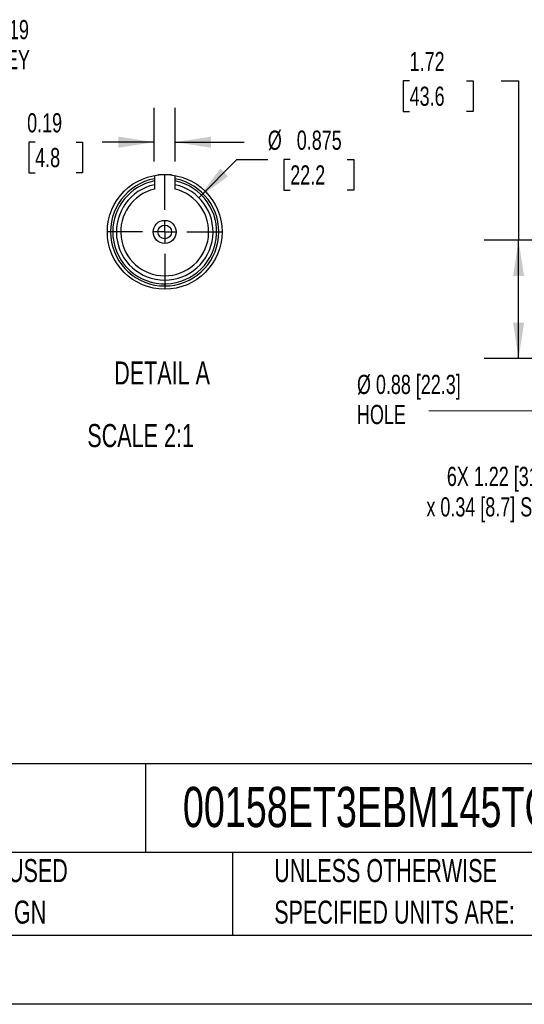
# Model space of a CAD drawing. Header units: inches. Extents: x 0 to 44, y 0 to 34.
# Tile 8 of 21: x 22.7 to 30, y 0 to 14.3. Entities that reach past the tile are written whole.
import ezdxf

# ---------------------------------------------------------------- set-up
doc = ezdxf.new("R2010")
doc.units = ezdxf.units.IN
doc.header["$LTSCALE"] = 4
doc.header["$MEASUREMENT"] = 0
doc.linetypes.add('CENTERX2', pattern=[0.8, 0.5, -0.1, 0.1, -0.1])
doc.layers.add('CENTER', color=40, linetype='CENTERX2')
doc.layers.add('SLD-DEFPOINTS', color=7, linetype='Continuous')
doc.layers.add('DIMENSIONS', color=140, linetype='Continuous', lineweight=25)
doc.layers.add('TEXT', color=140, linetype='Continuous', lineweight=25)
doc.styles.add('SLDTEXTSTYLE0', font='TXT', dxfattribs={"width": 0.7})
doc.dimstyles.new('SLDDIMSTYLE1', dxfattribs={"dimtxt": 0.277778, "dimasz": 0.52, "dimexe": 0, "dimexo": 0.0625, "dimgap": 0.069444, "dimtad": 0, "dimtih": 1, "dimtoh": 1, "dimrnd": 1e-09, "dimzin": 12, "dimdsep": 46, "dimtxsty": 'SLDTEXTSTYLE0', "dimsah": 1, "dimcen": 0.09, "dimadec": 0, "dimazin": 3, "dimtfac": 1, "dimtofl": 0, "dimtmove": 0, "dimatfit": 3, "dimfxl": 0, "dimfrac": 2, "dimtolj": 1, "dimtzin": 12, "dimarcsym": 0})
doc.dimstyles.new('SLDDIMSTYLE8', dxfattribs={"dimtxt": 0.277778, "dimasz": 0.52, "dimexe": 0, "dimexo": 0.0625, "dimgap": 0.069444, "dimtad": 0, "dimtih": 1, "dimtoh": 1, "dimlfac": 0.625, "dimrnd": 1e-09, "dimdsep": 46, "dimtxsty": 'SLDTEXTSTYLE0', "dimsah": 1, "dimcen": 0.09, "dimadec": 0, "dimazin": 2, "dimtfac": 1, "dimtmove": 0, "dimatfit": 0, "dimfxl": 0, "dimfrac": 2, "dimtolj": 1, "dimtzin": 12, "dimarcsym": 0})
doc.dimstyles.new('SLDDIMSTYLE9', dxfattribs={"dimtxt": 0.277778, "dimasz": 0.52, "dimexe": 0, "dimexo": 0.0625, "dimgap": 0.069444, "dimtad": 0, "dimtih": 1, "dimtoh": 1, "dimdec": 3, "dimlfac": 0.625, "dimrnd": 1e-09, "dimdsep": 46, "dimtxsty": 'SLDTEXTSTYLE0', "dimsah": 1, "dimcen": 0, "dimadec": 0, "dimazin": 2, "dimtfac": 1, "dimtdec": 3, "dimtofl": 0, "dimtmove": 0, "dimatfit": 3, "dimfxl": 0, "dimfrac": 2, "dimtolj": 1, "dimtzin": 12, "dimarcsym": 0})

# ---------------------------------------------------------------- blocks, each defined once
blk = doc.blocks.new('SW_NOTE_0_2')
at = {"layer": 'TEXT', "color": 0, "linetype": 'CENTERX2', "lineweight": 18, "char_height": 0.33333, "attachment_point": 1, "style": 'SLDTEXTSTYLE0'}
for s, insert in [('UNLESS OTHERWISE', (0, 0.43)), ('SPECIFIED UNITS ARE:', (0, -0.172))]:
    blk.add_mtext(s, dxfattribs=dict(at, insert=insert))
blk = doc.blocks.new('SW_NOTE_0_6')
at = {"layer": 'TEXT', "color": 0, "linetype": 'CENTERX2', "lineweight": 18, "char_height": 0.33333, "attachment_point": 1, "style": 'SLDTEXTSTYLE0'}
for s, insert in [('METRIC UNITS USED', (0, 0.43)), ('FOR PART DESIGN', (0, -0.172))]:
    blk.add_mtext(s, dxfattribs=dict(at, insert=insert))
blk = doc.blocks.new('SW_NOTE_0_7')
at = {"layer": 'TEXT', "color": 0, "linetype": 'CENTERX2', "lineweight": 18, "attachment_point": 1, "style": 'SLDTEXTSTYLE0'}
for s, insert, char_height in [('0.19 x 0.19', (0.085, 0.076), 0.27778), ('x 1.42 KEY', (0.085, -0.359), 0.2778)]:
    blk.add_mtext(s, dxfattribs=dict(at, insert=insert, char_height=char_height))
blk = doc.blocks.new('_D_11')
at = {"layer": 'DIMENSIONS'}
for p, q in [((33.058, 7.431), (31.97, 7.431)), ((34.278, 7.431), (33.058, 7.431)), ((33.058, 7.372), (33.058, 6.931)), ((34.278, 7.372), (34.278, 6.931))]:
    blk.add_line(p, q, dxfattribs=at)
for points in [[(33.058, 7.431), (33.578, 7.351), (33.578, 7.511)], [(34.278, 7.431), (33.758, 7.511), (33.758, 7.351)]]:
    blk.add_solid(points, dxfattribs=at)
at = {"layer": 'DIMENSIONS', "char_height": 0.27778, "attachment_point": 1, "style": 'SLDTEXTSTYLE0'}
for s, insert in [('6X 1.22 [31.0]', (28.895, 7.789)), ('x 0.34 [8.7] SLOT', (28.599, 7.347))]:
    blk.add_mtext(s, dxfattribs=dict(at, insert=insert))
blk = doc.blocks.new('_D_13')
at = {"layer": 'DIMENSIONS'}
for p, q in [((28.356, 13.382), (28.263, 13.382)), ((28.263, 13.382), (28.263, 12.94)), ((29.181, 13.382), (29.275, 13.382)), ((29.275, 13.382), (29.275, 12.94)), ((29.682, 13.383), (29.934, 13.383)), ((29.934, 13.383), (29.934, 11.073)), ((28.263, 12.94), (28.356, 12.94)), ((29.275, 12.94), (29.181, 12.94)), ((32.575, 11.073), (29.434, 11.073)), ((29.934, 9.357), (29.934, 11.073)), ((31.01, 9.357), (29.434, 9.357))]:
    blk.add_line(p, q, dxfattribs=at)
for points in [[(29.934, 11.073), (29.854, 10.553), (30.014, 10.553)], [(29.934, 9.357), (30.014, 9.877), (29.854, 9.877)]]:
    blk.add_solid(points, dxfattribs=at)
at = {"layer": 'DIMENSIONS', "char_height": 0.2778, "attachment_point": 1, "style": 'SLDTEXTSTYLE0'}
for s, insert in [('1.72', (28.356, 13.802)), ('43.6', (28.356, 13.298))]:
    blk.add_mtext(s, dxfattribs=dict(at, insert=insert))
blk = doc.blocks.new('SW_NOTE_0_8')
at = {"layer": 'TEXT', "color": 0, "linetype": 'CENTERX2', "lineweight": 18, "attachment_point": 1, "style": 'SLDTEXTSTYLE0'}
for s, insert, char_height in [('Ø 0.88 [22.3]', (-1.043, 0.524), 0.27778), ('HOLE', (-1.043, 0.088), 0.2778)]:
    blk.add_mtext(s, dxfattribs=dict(at, insert=insert, char_height=char_height))
blk = doc.blocks.new('_D_25')
at = {"layer": 'DIMENSIONS'}
for p, q in [((24.658, 12.211), (24.658, 12.993)), ((24.958, 12.211), (24.958, 12.993)), ((22.932, 12.493), (22.839, 12.493)), ((22.839, 12.493), (22.839, 12.051)), ((23.527, 12.493), (23.62, 12.493)), ((23.62, 12.493), (23.62, 12.051)), ((24.658, 12.493), (23.903, 12.493)), ((24.958, 12.493), (25.958, 12.493)), ((22.839, 12.051), (22.932, 12.051)), ((23.62, 12.051), (23.527, 12.051))]:
    blk.add_line(p, q, dxfattribs=at)
for points in [[(24.658, 12.493), (24.138, 12.573), (24.138, 12.413)], [(24.958, 12.493), (25.478, 12.413), (25.478, 12.573)]]:
    blk.add_solid(points, dxfattribs=at)
at = {"layer": 'DIMENSIONS', "char_height": 0.2778, "attachment_point": 1, "style": 'SLDTEXTSTYLE0'}
for s, insert in [('0.19', (22.816, 12.913)), ('4.8', (22.932, 12.409))]:
    blk.add_mtext(s, dxfattribs=dict(at, insert=insert))
blk = doc.blocks.new('_D_26')
at = {"layer": 'DIMENSIONS'}
for p, q in [((25.303, 11.689), (25.855, 12.24)), ((25.855, 12.24), (26.302, 12.24)), ((26.627, 12.24), (26.534, 12.24)), ((26.534, 12.24), (26.534, 11.799)), ((27.453, 12.24), (27.546, 12.24)), ((27.546, 12.24), (27.546, 11.799)), ((26.534, 11.799), (26.627, 11.799)), ((27.546, 11.799), (27.453, 11.799))]:
    blk.add_line(p, q, dxfattribs=at)
blk.add_solid([(25.303, 11.689), (25.727, 12), (25.614, 12.113)], dxfattribs=at)
at = {"layer": 'DIMENSIONS', "char_height": 0.2778, "attachment_point": 1, "style": 'SLDTEXTSTYLE0'}
for s, insert in [('%%c', (26.302, 12.661)), ('0.875', (26.721, 12.661)), ('22.2', (26.627, 12.157))]:
    blk.add_mtext(s, dxfattribs=dict(at, insert=insert))
blk = doc.blocks.new('SW_CENTERMARKSYMBOL_5')
at = {"layer": 'CENTER', "color": 0}
for p, q in [((0, 0.32), (0, 0.831)), ((0, 0), (0, 0.16)), ((-0.32, 0), (-0.831, 0)), ((0, 0), (-0.16, 0)), ((0, 0), (0, -0.16)), ((0, 0), (0.16, 0)), ((0.32, 0), (0.831, 0)), ((0, -0.32), (0, -0.831))]:
    blk.add_line(p, q, dxfattribs=at)

msp = doc.modelspace()

# ---------------------------------------------------------------- linework, layer by layer
for p, q in [((24.6582, 12.0107), (24.6582, 11.8127)), ((24.9049, 12.0187), (24.7115, 12.0187)), ((24.9582, 11.8127), (24.9582, 12.0107))]:
    msp.add_line(p, q)
at = {"color": 7, "linetype": 'Continuous'}
msp.add_line((44.0004, 0.0004), (0.0004, 0.0004), dxfattribs=at)
for radius in [0.1669, 0.0992]:
    msp.add_circle((24.8082, 11.1936), radius)
for radius, start, end in [(0.7843, 101.02545, 270), (0.7528, 180, 78.50707), (0.7528, 101.49292, 179.99999), (0.7, 102.3723, 77.6277), (0.7843, 270.00001, 78.97455), (0.637, 103.61822, 76.38178)]:
    msp.add_arc((24.8082, 11.1936), radius, start, end)
at = {"layer": 'SLD-DEFPOINTS'}
msp.add_circle((24.8082, 11.1936), 0.8307, dxfattribs=at)
at = {"layer": 'TEXT'}
for p, q in [((43, 3.4844), (1, 3.4844)), ((24.529, 3.4844), (24.529, 2.2)), ((43, 2.2), (1, 2.2)), ((25.7922, 2.2), (25.7922, 1)), ((1, 1), (43, 1))]:
    msp.add_line(p, q, dxfattribs=at)
at = {"layer": 'TEXT', "linetype": 'CENTERX2', "lineweight": 18, "flags": 128}
msp.add_lwpolyline([(28.6361, 8.598), (31.1678, 8.598), (31.7652, 9.316)], dxfattribs=at)

# ---------------------------------------------------------------- block references
at = {"layer": 'CENTER'}
msp.add_blockref('SW_CENTERMARKSYMBOL_5', (24.8082, 11.1936), dxfattribs=at)
at = {"layer": 'TEXT', "linetype": 'CENTERX2', "lineweight": 18}
for name, p in [('SW_NOTE_0_7', (21.4704, 14.1867)), ('SW_NOTE_0_8', (28.6361, 8.598)), ('SW_NOTE_0_6', (20.2328, 1.6749)), ('SW_NOTE_0_2', (26.3949, 1.6749))]:
    msp.add_blockref(name, p, dxfattribs=at)

# ---------------------------------------------------------------- texts
at = {"layer": 'TEXT', "linetype": 'CENTERX2', "lineweight": 18, "style": 'SLDTEXTSTYLE0'}
for s, insert, char_height, attachment_point in [('DETAIL A', (24.7705, 9.3159), 0.33333, 2), ('SCALE 2:1', (23.6875, 8.4084), 0.33333, 1), ('00158ET3EBM145TC-S', (25.0721, 3.1515), 0.583333, 1)]:
    msp.add_mtext(s, dxfattribs=dict(at, insert=insert, char_height=char_height, attachment_point=attachment_point))

# ---------------------------------------------------------------- dimensions: what is measured, and where the dimension line sits
at = {"layer": 'DIMENSIONS'}
dim = msp.add_linear_dim(base=(29.9337, 11.0729), p1=(31.21, 9.3573), p2=(32.7754, 11.0729), angle=90, dimstyle='SLDDIMSTYLE1', dxfattribs=at)
dim.commit()
dim.dimension.update_dxf_attribs({"geometry": '_D_13', "text_midpoint": (29.9337, 13.3827), "dimtype": 160})
dim = msp.add_linear_dim(base=(24.9582, 12.4933), p1=(24.6582, 12.0107), p2=(24.9582, 12.0107), dimstyle='SLDDIMSTYLE8', dxfattribs=at)
dim.commit()
dim.dimension.update_dxf_attribs({"geometry": '_D_25', "text_midpoint": (23.2293, 12.4933), "dimtype": 160})
dim = msp.add_diameter_dim_2p(p1=(24.3132, 10.6986), p2=(25.3032, 11.6886), dimstyle='SLDDIMSTYLE9', dxfattribs=at)
dim.commit()
dim.dimension.update_dxf_attribs({"geometry": '_D_26', "text_midpoint": (27.0399, 12.2403), "dimtype": 163})
dim = msp.add_linear_dim(base=(33.0579, 7.4305), p1=(34.2784, 7.5716), p2=(33.0579, 7.5716), text='6X 1.22 [31.0]\\Px 0.34 [8.7] SLOT', dimstyle='SLDDIMSTYLE1', dxfattribs=at)
dim.commit()
dim.dimension.update_dxf_attribs({"geometry": '_D_11', "text_midpoint": (30.2535, 7.4305), "dimtype": 160})

doc.saveas('drawing.dxf')
